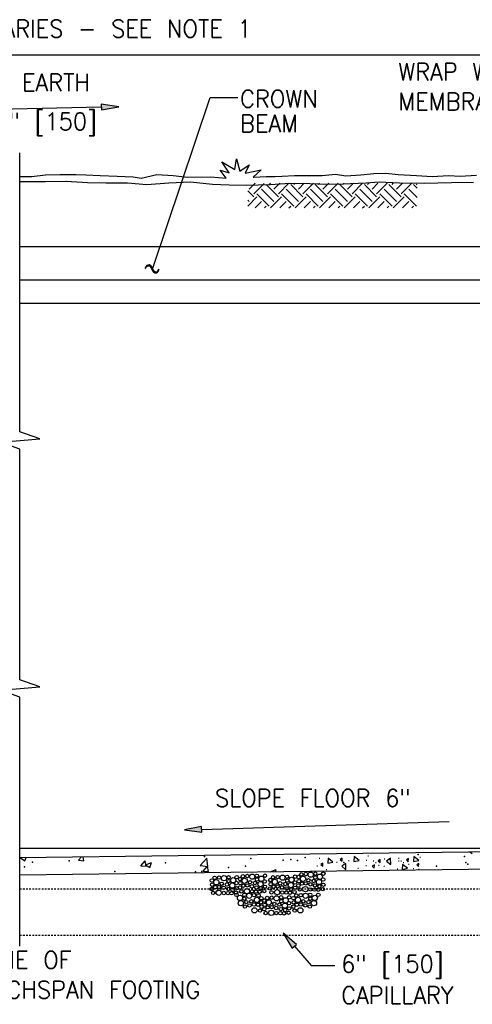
# Model space of a CAD drawing. Extents: x 17 to 1171, y 0 to 483.
# Tile 3 of 16: x 92 to 124, y 38 to 109. Entities that reach past the tile are written whole.
import ezdxf
from ezdxf.enums import TextEntityAlignment as Align

# ---------------------------------------------------------------- set-up
doc = ezdxf.new("R2010")
doc.units = 0
doc.header["$MEASUREMENT"] = 0
doc.linetypes.add('HIDDEN2', pattern=[0.1875, 0.125, -0.0625])
for name, color, linetype in [('DIM', 7, 'CONTINUOUS'), ('DWG-LINES', 7, 'CONTINUOUS'), ('HATCH', 7, 'CONTINUOUS'), ('SYMBOLS', 7, 'CONTINUOUS'), ('TEXT', 7, 'CONTINUOUS')]:
    doc.layers.add(name, color=color, linetype=linetype)
doc.styles.add('TXT_SHX', font='txt.shx')

# ---------------------------------------------------------------- blocks, each defined once
blk = doc.blocks.new('CONC_1')
at = {"layer": 'HATCH', "color": 7, "linetype": 'CONTINUOUS'}
for p, q in [((1.3206, 4.6145), (1.6068, 4.6145)), ((11.4941, 3.8118), (11.7267, 3.8118)), ((17.5382, 3.978), (17.7707, 3.978)), ((18.2036, 5.4742), (18.4361, 5.4742)), ((20.0334, 3.7564), (20.266, 3.7564)), ((23.8595, 4.3659), (24.0921, 4.3659)), ((28.7391, 3.7564), (28.9717, 3.7564)), ((28.7945, 4.5876), (29.0271, 4.5876)), ((29.5709, 3.7564), (29.8034, 3.7564)), ((36.114, 4.9755), (36.3465, 4.9755)), ((0.55, 1.9449), (0.759, 1.9449)), ((3.7865, 0.7641), (4.0191, 0.7641)), ((7.3313, 3.2797), (7.5868, 3.2797)), ((14.7102, 1.152), (14.9428, 1.152)), ((17.4273, 2.0386), (17.6598, 2.0386)), ((20.8652, 3.0914), (21.0977, 3.0914)), ((21.8078, 2.1494), (22.0404, 2.1494)), ((23.7486, 1.8169), (23.9811, 1.8169)), ((28.3509, 0.9857), (28.5835, 0.9857)), ((30.4026, 3.0914), (30.6352, 3.0914)), ((32.177, 2.5927), (32.4096, 2.5927)), ((33.7851, 1.0412), (34.0176, 1.0412)), ((35.6149, 0.8195), (35.8475, 0.8195))]:
    blk.add_line(p, q, dxfattribs=at)
at = {"layer": 'HATCH', "color": 6, "linetype": 'CONTINUOUS'}
for points in [[(4.4326, 4.5741), (4.312, 2.8856), (6.1223, 3.2475)], [(9.2831, 4.6296), (8.5717, 4.1711), (9.2597, 3.5558)], [(13.4842, 5.1771), (13.3635, 3.4887), (15.1738, 3.8505)], [(22.4288, 4.1946), (21.7174, 3.7361), (22.4054, 3.1208)], [(25.9901, 4.6322), (24.6402, 3.6107), (26.105, 2.4871)], [(32.1793, 4.4556), (31.4678, 3.9971), (32.1558, 3.3818)], [(34.0951, 5.1771), (33.9745, 3.4887), (35.7848, 3.8505)], [(2.6668, 2.8896), (1.9553, 2.4311), (2.6434, 1.8158)], [(10.571, 2.7414), (9.1481, 1.8244), (10.5242, 0.5937)], [(20.4265, 2.2806), (19.7151, 1.8221), (20.4031, 1.2068)], [(30.1461, 2.4488), (30.0255, 0.7604), (31.8358, 1.1222)], [(35.7486, 2.8026), (35.0372, 2.3441), (35.7252, 1.7288)]]:
    blk.add_lwpolyline(points, close=True, dxfattribs=at)
blk = doc.blocks.new('NONF')
at = {"layer": 'SYMBOLS', "color": 2, "linetype": 'CONTINUOUS'}
for centre, radius in [((0.91, 6.71), 0.913), ((0.84, 8.65), 0.595), ((2.18, 9.13), 0.595), ((2.84, 7.91), 0.595), ((2.91, 6.57), 0.595), ((3.68, 8.97), 0.595), ((4.51, 7.52), 0.913), ((5.13, 9.08), 0.595), ((6.04, 8.11), 0.595), ((6.15, 6.56), 0.595), ((0.79, 3.56), 0.595), ((0.83, 4.95), 0.595), ((2.21, 3.41), 0.595), ((2.6, 5), 0.595), ((3.76, 3.88), 0.595), ((4, 5.65), 0.595), ((4.94, 3.25), 0.595), ((5.93, 4.88), 0.896), ((6.26, 3.29), 0.595), ((0.73, 2.27), 0.595), ((0.95, 0.72), 0.595), ((1.91, 1.89), 0.595), ((2.45, 0.5), 0.595), ((3.39, 2), 0.913), ((4.27, 0.55), 0.595), ((5.21, 1.73), 0.913), ((6.28, 0.5), 0.595)]:
    blk.add_circle(centre, radius, dxfattribs=at)

msp = doc.modelspace()

# ---------------------------------------------------------------- hatches: boundary and pattern name
at = {"layer": 'DIM', "linetype": 'CONTINUOUS'}
for points in [[(97.742, 103.244), (97.752, 102.828), (98.996, 103.065)], [(104.975, 50.829), (104.961, 51.246), (103.719, 50.998)]]:
    msp.add_hatch(color=7, dxfattribs=at).paths.add_polyline_path(points)
at = {"layer": 'TEXT', "linetype": 'CONTINUOUS'}
msp.add_hatch(color=7, dxfattribs=at).paths.add_polyline_path([(111.482, 42.485), (111.796, 42.758), (110.82, 43.566)])

# ---------------------------------------------------------------- linework, layer by layer
at = {"layer": 'DIM', "color": 7, "linetype": 'CONTINUOUS'}
for p, q in [((47.349, 106.805), (142.426, 106.805)), ((97.747, 103.036), (84.369, 102.725)), ((104.968, 51.037), (122.77, 51.599))]:
    msp.add_line(p, q, dxfattribs=at)
for points in [[(97.742, 103.244), (97.752, 102.828), (98.996, 103.065)], [(104.975, 50.829), (104.961, 51.246), (103.719, 50.998)]]:
    msp.add_lwpolyline(points, close=True, dxfattribs=at)
at = {"layer": 'DWG-LINES', "color": 7, "linetype": 'CONTINUOUS'}
for p, q in [((91.88, 93.001), (143.676, 93.001)), ((149.133, 90.566), (91.88, 90.566)), ((143.676, 88.9), (91.88, 88.9)), ((91.88, 49.675), (143.676, 49.675)), ((91.88, 49.011), (143.672, 49.675)), ((91.88, 47.761), (143.688, 48.425))]:
    msp.add_line(p, q, dxfattribs=at)
at = {"layer": 'DWG-LINES', "color": 7, "linetype": 'HIDDEN2'}
for p, q in [((91.88, 46.758), (143.676, 46.758)), ((91.88, 43.425), (142.009, 43.425))]:
    msp.add_line(p, q, dxfattribs=at)
at = {"layer": 'DWG-LINES', "color": 7, "linetype": 'CONTINUOUS'}
for points in [[(91.88, 98.036), (92.751, 98.035), (93.721, 98.17), (94.767, 98.193), (95.933, 98.193), (96.633, 98.148), (97.671, 98.11), (98.875, 98.065), (100.041, 98.012), (100.613, 97.93), (101.749, 98.193), (102.922, 98.118), (103.945, 97.982), (105.631, 98.005), (106.722, 97.915), (106.293, 98.494), (106.932, 98.298), (106.421, 99.096), (107.346, 98.539), (107.481, 99.306), (107.707, 98.434), (108.384, 98.87), (108.091, 98.283), (109.242, 98.516), (108.67, 97.997), (108.723, 97.997), (109.618, 98.05), (110.25, 98.05), (110.746, 98.073), (111.649, 98.118), (112.582, 98.118), (113.628, 98.11), (114.599, 98.2), (115.336, 98.088), (116.427, 98.155), (117.344, 98.253), (118.21, 98.276), (119.112, 98.185), (120.421, 98.118), (121.55, 98.042), (122.716, 98.11), (123.566, 98.065), (124.74, 98.133)], [(91.88, 97.68), (93.729, 97.674), (95.226, 97.704), (96.746, 97.606), (98.062, 97.591), (99.627, 97.584), (101.011, 97.471), (102.591, 97.584), (104.164, 97.651), (105.751, 97.486), (106.955, 97.433), (108.159, 97.403), (109.889, 97.463), (111.326, 97.553), (112.755, 97.531), (113.891, 97.493), (115.133, 97.508), (116.795, 97.591), (117.728, 97.659), (119.195, 97.576), (121.008, 97.561), (122.942, 97.599), (124.522, 97.629)]]:
    msp.add_lwpolyline(points, dxfattribs=at)
at = {"layer": 'HATCH', "color": 7, "linetype": 'CONTINUOUS'}
for p, q in [((108.388, 97.123), (108.815, 97.549)), ((108.72, 96.791), (109.468, 97.54)), ((110.156, 96.239), (109.272, 97.123)), ((110.487, 96.571), (109.603, 97.454)), ((109.825, 97.454), (109.919, 97.549)), ((110.156, 97.123), (110.582, 97.549)), ((110.487, 96.791), (111.245, 97.549)), ((111.923, 96.239), (111.04, 97.123)), ((112.255, 96.571), (111.371, 97.454)), ((111.592, 97.454), (111.687, 97.549)), ((111.923, 97.123), (112.35, 97.549)), ((112.255, 96.791), (113.013, 97.549)), ((113.691, 96.239), (112.807, 97.123)), ((114.022, 96.571), (113.138, 97.454)), ((113.359, 97.454), (113.454, 97.549)), ((113.691, 97.123), (114.117, 97.549)), ((114.022, 96.791), (114.78, 97.549)), ((115.458, 96.239), (114.575, 97.123)), ((115.79, 96.571), (114.906, 97.454)), ((115.127, 97.454), (115.222, 97.549)), ((115.458, 97.123), (115.885, 97.549)), ((115.79, 96.791), (116.547, 97.549)), ((117.226, 96.239), (116.342, 97.123)), ((117.557, 96.571), (116.673, 97.454)), ((116.894, 97.454), (116.989, 97.549)), ((117.226, 97.123), (117.652, 97.549)), ((117.557, 96.791), (118.315, 97.549)), ((118.993, 96.239), (118.109, 97.123)), ((119.325, 96.571), (118.441, 97.454)), ((118.662, 97.454), (118.757, 97.549)), ((118.993, 97.123), (119.42, 97.549)), ((119.325, 96.791), (120.082, 97.549)), ((120.473, 96.527), (119.877, 97.123)), ((120.473, 97.19), (120.208, 97.454)), ((120.429, 97.454), (120.473, 97.498)), ((108.72, 96.571), (108.283, 97.007)), ((108.283, 95.913), (108.941, 96.571)), ((109.825, 95.908), (108.941, 96.791)), ((109.92, 95.782), (110.708, 96.571)), ((111.592, 95.908), (110.708, 96.791)), ((111.687, 95.782), (112.476, 96.571)), ((113.359, 95.908), (112.476, 96.791)), ((113.455, 95.782), (114.243, 96.571)), ((115.127, 95.908), (114.243, 96.791)), ((115.222, 95.782), (116.011, 96.571)), ((116.894, 95.908), (116.011, 96.791)), ((116.99, 95.782), (117.778, 96.571)), ((118.662, 95.908), (117.778, 96.791)), ((118.757, 95.782), (119.546, 96.571)), ((120.429, 95.908), (119.546, 96.791)), ((108.388, 96.239), (108.283, 96.344)), ((108.815, 95.782), (109.272, 96.239)), ((109.478, 95.782), (109.603, 95.908)), ((110.583, 95.782), (111.04, 96.239)), ((111.246, 95.782), (111.371, 95.908)), ((112.35, 95.782), (112.807, 96.239)), ((113.013, 95.782), (113.138, 95.908)), ((114.118, 95.782), (114.575, 96.239)), ((114.781, 95.782), (114.906, 95.908)), ((115.885, 95.782), (116.342, 96.239)), ((116.548, 95.782), (116.673, 95.908)), ((117.653, 95.782), (118.109, 96.239)), ((118.315, 95.782), (118.441, 95.908)), ((119.42, 95.782), (119.877, 96.239)), ((120.083, 95.782), (120.208, 95.908)), ((91.936, 48.995), (91.982, 49.012)), ((91.936, 48.995), (92.247, 48.785)), ((92.247, 48.785), (92.325, 49.017)), ((96.109, 48.815), (96.321, 49.068)), ((96.483, 48.782), (96.43, 49.069)), ((104.856, 48.448), (105.343, 48.956)), ((105.412, 48.362), (105.343, 48.955)), ((124.252, 49.426), (124.439, 49.299)), ((96.109, 48.815), (96.483, 48.783)), ((100.591, 48.423), (100.892, 48.782)), ((100.591, 48.423), (100.965, 48.391)), ((100.965, 48.39), (100.893, 48.782)), ((100.917, 48.494), (101.354, 48.662)), ((100.917, 48.494), (101.228, 48.285)), ((101.228, 48.284), (101.354, 48.662)), ((104.856, 48.448), (105.412, 48.362)), ((105.073, 48.031), (105.374, 48.39)), ((105.447, 47.998), (105.375, 48.39)), ((105.073, 48.031), (105.447, 47.998)), ((109.851, 47.991), (109.857, 47.998)), ((109.858, 47.991), (109.857, 47.998)), ((109.897, 47.994), (110.335, 48.162)), ((109.897, 47.994), (109.9, 47.992)), ((110.28, 47.997), (110.335, 48.162))]:
    msp.add_line(p, q, dxfattribs=at)
for p in [(105.178, 49.089), (108.514, 48.948), (112.404, 49.023), (120.54, 49.223), (123.876, 49.082), (92.228, 48.332), (92.782, 48.688), (95.436, 48.772), (102.365, 48.631), (106.893, 48.297), (108.127, 48.4), (110.84, 48.817), (111.373, 48.869), (111.85, 48.807), (115.186, 48.666), (118.522, 48.525), (121.858, 48.384), (123.973, 48.656), (124.116, 48.537), (98.721, 48.005), (104.526, 47.986), (104.971, 48)]:
    msp.add_point(p, dxfattribs=at)
at = {"layer": 'SYMBOLS', "color": 7, "linetype": 'CONTINUOUS'}
for p, q in [((91.88, 88.265), (91.88, 99.742)), ((91.88, 79.665), (91.88, 88.265)), ((91.88, 42.641), (91.88, 59.438))]:
    msp.add_line(p, q, dxfattribs=at)
msp.add_lwpolyline([(91.88, 59.438), (91.88, 60.562), (90.478, 61.051), (93.309, 61.294), (91.88, 61.811), (91.88, 68.085), (91.88, 78.416), (90.478, 78.904), (93.309, 79.148), (91.88, 79.665), (91.88, 84.617)], dxfattribs=at)
for centre, radius in [((107.469, 46.329), 0.124), ((107.725, 46.105), 0.19), ((108.042, 46.05), 0.124), ((108.05, 46.324), 0.124), ((108.381, 46.256), 0.187), ((108.731, 46.303), 0.124), ((108.931, 45.961), 0.19), ((109.055, 46.279), 0.124), ((109.256, 46.089), 0.124), ((111.571, 46.089), 0.124), ((111.772, 46.279), 0.124), ((111.896, 45.961), 0.19), ((112.096, 46.303), 0.124), ((112.446, 46.256), 0.187), ((112.777, 46.324), 0.124), ((112.785, 46.05), 0.124), ((113.102, 46.105), 0.19), ((113.358, 46.329), 0.124), ((107.781, 45.726), 0.19), ((108.076, 45.48), 0.124), ((108.173, 45.804), 0.124), ((108.406, 45.563), 0.124), ((108.541, 45.855), 0.124), ((108.764, 45.211), 0.19), ((108.733, 45.628), 0.124), ((109.012, 45.613), 0.124), ((109.234, 45.788), 0.124), ((109.267, 45.475), 0.124), ((111.56, 45.475), 0.124), ((111.593, 45.788), 0.124), ((111.815, 45.613), 0.124), ((112.063, 45.211), 0.19), ((112.095, 45.628), 0.124), ((112.286, 45.855), 0.124), ((112.421, 45.563), 0.124), ((112.654, 45.804), 0.124), ((112.751, 45.48), 0.124), ((113.046, 45.726), 0.19), ((109.167, 45.195), 0.124), ((111.66, 45.195), 0.124)]:
    msp.add_circle(centre, radius, dxfattribs=at)
at = {"layer": 'TEXT', "color": 7, "linetype": 'CONTINUOUS'}
for p, q in [((101.428, 91.357), (105.58, 103.728)), ((105.58, 103.728), (107.566, 103.728)), ((111.639, 42.622), (112.843, 41.234)), ((112.843, 41.234), (114.554, 41.234))]:
    msp.add_line(p, q, dxfattribs=at)
msp.add_lwpolyline([(111.482, 42.485), (111.796, 42.758), (110.82, 43.566)], close=True, dxfattribs=at)

# ---------------------------------------------------------------- block references
at = {"layer": 'HATCH', "linetype": 'CONTINUOUS', "xscale": 0.2083, "yscale": 0.2083, "zscale": 0.2083}
msp.add_blockref('CONC_1', (113.138, 48.003), dxfattribs=at)
at = {"layer": 'SYMBOLS', "linetype": 'CONTINUOUS', "xscale": 0.2083, "yscale": 0.2083, "zscale": 0.2083, "rotation": 90.00000000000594}
for p in [(107.588, 46.289), (109.619, 46.398), (111.794, 46.325), (113.825, 46.543), (111.369, 44.84)]:
    msp.add_blockref('NONF', p, dxfattribs=at)

# ---------------------------------------------------------------- texts
at = {"layer": 'DIM', "color": 7, "linetype": 'CONTINUOUS', "style": 'TXT_SHX', "width": 0.95}
for s, p in [('LENGTH VARIES - SEE NOTE 1', (95.636, 108.055)), ('SLOPE EARTH', (91.439, 104.171)), ('FILL 6" [150]', (91.691, 101.381))]:
    msp.add_text(s, height=1.2498, dxfattribs=at).set_placement(p, align=Align.CENTER)
at = {"layer": 'TEXT', "color": 7, "linetype": 'CONTINUOUS', "style": 'TXT_SHX', "width": 0.95}
for s, p in [('WRAP WATERPROOFING', (119.116, 104.951)), ('CROWN', (107.735, 103.007)), ('MEMBRANE AND FILTER', (119.116, 102.809)), ('BEAM', (107.735, 101.22)), ('SLOPE FLOOR 6"', (105.929, 52.672)), ('LINE OF', (89.146, 41.015)), ('6" [150]', (115.007, 40.726)), ('TECHSPAN FOOTING', (89.146, 38.872)), ('CAPILLARY', (115.007, 38.468))]:
    msp.add_text(s, height=1.2498, dxfattribs=at).set_placement(p)
msp.add_text('~', height=1.25, rotation=336.38482, dxfattribs=at).set_placement((100.628, 91.141))

doc.saveas('drawing.dxf')
